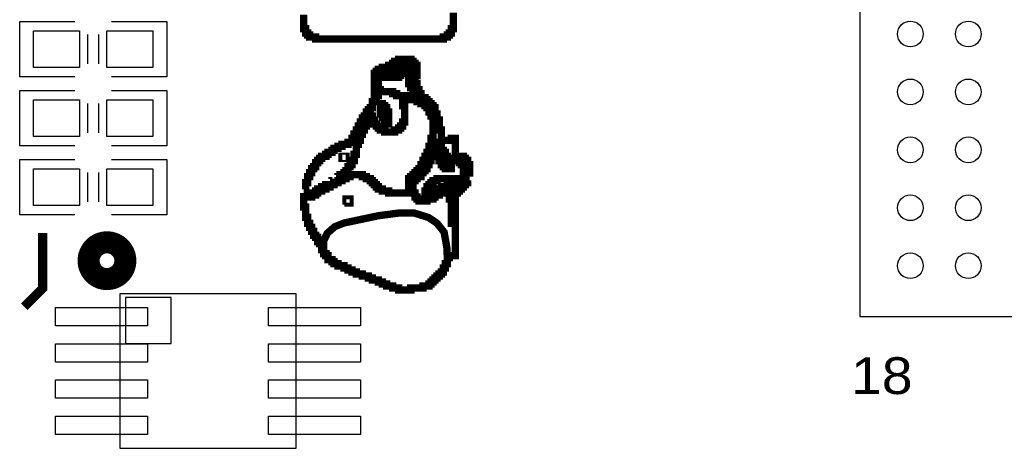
# Model space of a CAD drawing. Extents: x -14006 to 19506, y -9606 to 12409.
# Tile 5 of 29: x -7298 to -5154, y 3555 to 4487. Entities that reach past the tile are written whole.
import ezdxf

# ---------------------------------------------------------------- set-up
doc = ezdxf.new("R2010")
doc.units = 0
doc.layers.add('1', color=7, linetype='CONTINUOUS')

# ---------------------------------------------------------------- blocks, each defined once
blk = doc.blocks.new('FIGURE_CIRCLE')
blk.add_circle((0, 0), 0.5)
blk = doc.blocks.new('FIGURE_SQUARE')
blk.add_lwpolyline([(-0.5, -0.5), (-0.5, 0.5), (0.5, 0.5), (0.5, -0.5)], close=True)

msp = doc.modelspace()

# ---------------------------------------------------------------- linework, layer by layer
at = {"layer": '1'}
for points in [[(-3106.88, 6203.76), (-5469.12, 6203.76), (-5469.12, 3841.52), (-3106.88, 3841.52)], [(-7080, 3890.64), (-7080, 3554.64), (-6696, 3554.64), (-6696, 3890.64)], [(-7068, 3882.64), (-7068, 3782.64), (-6968, 3782.64), (-6968, 3882.64)]]:
    msp.add_lwpolyline(points, close=True, dxfattribs=at)
for points, const_width in [([(-6353.92, 4502.28), (-6353.92, 4467), (-6358.32, 4467), (-6358.32, 4458.2), (-6362.72, 4458.2), (-6362.72, 4453.8), (-6367.12, 4453.8), (-6367.12, 4449.4), (-6375.92, 4449.4), (-6375.92, 4445), (-6653.56, 4445), (-6653.56, 4449.4), (-6666.8, 4449.4), (-6666.8, 4453.8), (-6671.2, 4453.8), (-6671.2, 4458.2), (-6675.6, 4458.2), (-6675.6, 4467), (-6680, 4467), (-6680, 4497.88)], 16), ([(-6680, 4110.12), (-6675.6, 4110.12), (-6675.6, 4132.16), (-6671.2, 4132.16), (-6671.2, 4145.36), (-6666.8, 4145.36), (-6666.8, 4154.16), (-6662.36, 4154.16), (-6662.36, 4162.96), (-6657.96, 4162.96), (-6657.96, 4167.36), (-6653.56, 4167.36), (-6653.56, 4176.16), (-6649.16, 4176.16), (-6649.16, 4180.56), (-6644.76, 4180.56), (-6644.76, 4185), (-6640.36, 4185), (-6640.36, 4189.4), (-6631.52, 4189.4), (-6631.52, 4193.8), (-6627.12, 4193.8), (-6627.12, 4198.2), (-6618.32, 4198.2), (-6618.32, 4202.6), (-6613.92, 4202.6), (-6613.92, 4207), (-6605.08, 4207), (-6605.08, 4211.44), (-6596.28, 4211.44), (-6596.28, 4215.84), (-6583.04, 4215.84), (-6583.04, 4220.24), (-6574.24, 4220.24), (-6574.24, 4229.04), (-6569.84, 4229.04), (-6569.84, 4237.88), (-6565.44, 4237.88), (-6565.44, 4246.68), (-6561.04, 4246.68), (-6561.04, 4255.48), (-6556.6, 4255.48), (-6556.6, 4264.32), (-6552.2, 4264.32), (-6552.2, 4273.12), (-6547.8, 4273.12), (-6547.8, 4277.52), (-6543.4, 4277.52), (-6543.4, 4286.36), (-6539, 4286.36), (-6539, 4290.76), (-6534.6, 4290.76), (-6534.6, 4295.16), (-6530.16, 4295.16), (-6530.16, 4308.36), (-6525.76, 4308.36), (-6525.76, 4317.2), (-6521.36, 4317.2), (-6521.36, 4321.6), (-6516.96, 4321.6), (-6516.96, 4326), (-6521.36, 4326), (-6521.36, 4330.4), (-6525.76, 4330.4), (-6525.76, 4370.08), (-6521.36, 4370.08), (-6521.36, 4374.48), (-6516.96, 4374.48), (-6516.96, 4378.88), (-6508.16, 4378.88), (-6508.16, 4383.28), (-6494.92, 4383.28), (-6494.92, 4387.68), (-6486.12, 4387.68), (-6486.12, 4392.12), (-6481.72, 4392.12), (-6481.72, 4396.52), (-6472.88, 4396.52), (-6472.88, 4400.92), (-6446.44, 4400.92), (-6446.44, 4396.52), (-6442.04, 4396.52), (-6442.04, 4392.12), (-6437.64, 4392.12), (-6437.64, 4387.68), (-6433.24, 4387.68), (-6433.24, 4365.68), (-6437.64, 4365.68), (-6437.64, 4348.04), (-6433.24, 4348.04), (-6433.24, 4334.8), (-6428.8, 4334.8), (-6428.8, 4326), (-6424.4, 4326), (-6424.4, 4317.2), (-6415.6, 4317.2), (-6415.6, 4312.8), (-6411.2, 4312.8), (-6411.2, 4308.36), (-6406.8, 4308.36), (-6406.8, 4303.96), (-6402.36, 4303.96), (-6402.36, 4299.56), (-6397.96, 4299.56), (-6397.96, 4295.16), (-6393.56, 4295.16), (-6393.56, 4281.92), (-6389.16, 4281.92), (-6389.16, 4268.72), (-6384.76, 4268.72), (-6384.76, 4246.68), (-6380.36, 4246.68), (-6380.36, 4224.64), (-6358.32, 4224.64), (-6358.32, 4229.04), (-6349.48, 4229.04), (-6349.48, 4189.4), (-6331.88, 4189.4), (-6331.88, 4185), (-6327.48, 4185), (-6327.48, 4180.56), (-6323.04, 4180.56), (-6323.04, 4171.76), (-6318.64, 4171.76), (-6318.64, 4145.36)], 16), ([(-6622.72, 4132.16), (-6622.72, 4127.72), (-6613.92, 4127.72), (-6613.92, 4132.16), (-6605.08, 4132.16), (-6605.08, 4136.56), (-6596.28, 4136.56), (-6596.28, 4140.96), (-6587.48, 4140.96), (-6587.48, 4145.36), (-6578.64, 4145.36), (-6578.64, 4149.76), (-6552.2, 4149.76), (-6552.2, 4145.36), (-6543.4, 4145.36), (-6543.4, 4140.96), (-6534.6, 4140.96), (-6534.6, 4136.56), (-6530.16, 4136.56), (-6530.16, 4132.16), (-6525.76, 4132.16), (-6525.76, 4127.72), (-6521.36, 4127.72), (-6521.36, 4123.32), (-6516.96, 4123.32), (-6516.96, 4118.92), (-6508.16, 4118.92), (-6508.16, 4114.52), (-6494.92, 4114.52), (-6494.92, 4110.12), (-6450.84, 4110.12), (-6450.84, 4140.96), (-6446.44, 4140.96), (-6446.44, 4145.36), (-6442.04, 4145.36), (-6442.04, 4149.76), (-6437.64, 4149.76), (-6437.64, 4154.16), (-6433.24, 4154.16), (-6433.24, 4158.6), (-6428.8, 4158.6), (-6428.8, 4162.96), (-6424.4, 4162.96), (-6424.4, 4171.76), (-6420, 4171.76), (-6420, 4180.56), (-6415.6, 4180.56), (-6415.6, 4189.4), (-6411.2, 4189.4), (-6411.2, 4198.2), (-6406.8, 4198.2), (-6406.8, 4211.44), (-6402.36, 4211.44), (-6402.36, 4229.04), (-6397.96, 4229.04), (-6397.96, 4277.52), (-6402.36, 4277.52), (-6402.36, 4286.36), (-6406.8, 4286.36), (-6406.8, 4295.16), (-6411.2, 4295.16), (-6411.2, 4299.56), (-6415.6, 4299.56), (-6415.6, 4303.96), (-6424.4, 4303.96), (-6424.4, 4308.36), (-6433.24, 4308.36), (-6433.24, 4312.8), (-6464.08, 4312.8), (-6464.08, 4299.56), (-6459.68, 4299.56), (-6459.68, 4264.32), (-6464.08, 4264.32), (-6464.08, 4255.48), (-6468.48, 4255.48), (-6468.48, 4251.08), (-6472.88, 4251.08), (-6472.88, 4246.68), (-6481.72, 4246.68), (-6481.72, 4242.28), (-6503.72, 4242.28), (-6503.72, 4246.68), (-6512.56, 4246.68), (-6512.56, 4251.08), (-6516.96, 4251.08), (-6516.96, 4255.48), (-6521.36, 4255.48), (-6521.36, 4259.92), (-6525.76, 4259.92), (-6525.76, 4268.72), (-6530.16, 4268.72), (-6530.16, 4277.52), (-6534.6, 4277.52), (-6534.6, 4268.72), (-6539, 4268.72), (-6539, 4259.92), (-6543.4, 4259.92), (-6543.4, 4255.48), (-6547.8, 4255.48), (-6547.8, 4246.68), (-6552.2, 4246.68), (-6552.2, 4237.88), (-6556.6, 4237.88), (-6556.6, 4224.64), (-6561.04, 4224.64), (-6561.04, 4215.84), (-6565.44, 4215.84), (-6565.44, 4193.8), (-6569.84, 4193.8), (-6569.84, 4180.56), (-6574.24, 4180.56), (-6574.24, 4171.76), (-6578.64, 4171.76), (-6578.64, 4167.36), (-6583.04, 4167.36), (-6583.04, 4158.6), (-6587.48, 4158.6), (-6587.48, 4154.16), (-6591.88, 4154.16), (-6591.88, 4149.76), (-6600.68, 4149.76), (-6600.68, 4145.36), (-6605.08, 4145.36), (-6605.08, 4140.96), (-6609.48, 4140.96)], 16), ([(-6318.64, 4145.36), (-6323.04, 4145.36), (-6323.04, 4132.16), (-6327.48, 4132.16), (-6327.48, 4127.72), (-6331.88, 4127.72), (-6331.88, 4123.32), (-6336.28, 4123.32), (-6336.28, 4118.92), (-6340.68, 4118.92), (-6340.68, 4114.52), (-6345.08, 4114.52), (-6345.08, 4110.12), (-6349.48, 4110.12), (-6349.48, 3973.52), (-6362.72, 3973.52), (-6362.72, 3969.08), (-6367.12, 3969.08), (-6367.12, 3955.88), (-6371.52, 3955.88), (-6371.52, 3947.04), (-6375.92, 3947.04), (-6375.92, 3938.24), (-6380.36, 3938.24), (-6380.36, 3933.84), (-6384.76, 3933.84), (-6384.76, 3929.44), (-6389.16, 3929.44), (-6389.16, 3925.04), (-6393.56, 3925.04), (-6393.56, 3920.6), (-6397.96, 3920.6), (-6397.96, 3916.2), (-6402.36, 3916.2), (-6402.36, 3911.8), (-6406.8, 3911.8), (-6406.8, 3907.4), (-6420, 3907.4), (-6420, 3903), (-6446.44, 3903), (-6446.44, 3898.6), (-6472.88, 3898.6), (-6472.88, 3903), (-6486.12, 3903), (-6486.12, 3907.4), (-6499.32, 3907.4), (-6499.32, 3911.8), (-6508.16, 3911.8), (-6508.16, 3916.2), (-6516.96, 3916.2), (-6516.96, 3920.6), (-6530.16, 3920.6), (-6530.16, 3925.04), (-6539, 3925.04), (-6539, 3929.44), (-6552.2, 3929.44), (-6552.2, 3933.84), (-6565.44, 3933.84), (-6565.44, 3938.24), (-6574.24, 3938.24), (-6574.24, 3942.64), (-6583.04, 3942.64), (-6583.04, 3947.04), (-6591.88, 3947.04), (-6591.88, 3951.48), (-6605.08, 3951.48), (-6605.08, 3955.88), (-6613.92, 3955.88), (-6613.92, 3960.28), (-6618.32, 3960.28), (-6618.32, 3964.68), (-6627.12, 3964.68), (-6627.12, 3973.52), (-6631.52, 3973.52), (-6631.52, 3977.92), (-6635.92, 3977.92), (-6635.92, 3986.72), (-6640.36, 3986.72), (-6640.36, 3999.96), (-6644.76, 3999.96), (-6644.76, 4004.36), (-6649.16, 4004.36), (-6649.16, 4013.16), (-6653.56, 4013.16), (-6653.56, 4017.56), (-6657.96, 4017.56), (-6657.96, 4026.4), (-6662.36, 4026.4), (-6662.36, 4035.2), (-6666.8, 4035.2), (-6666.8, 4044), (-6671.2, 4044), (-6671.2, 4057.24), (-6675.6, 4057.24), (-6675.6, 4079.28), (-6680, 4079.28), (-6680, 4110.12)], 16), ([(-6609.48, 4140.96), (-6609.48, 4136.56), (-6618.32, 4136.56), (-6618.32, 4132.16), (-6622.72, 4132.16)], 16), ([(-6636, 3990.64), (-6636, 4006.64), (-6628, 4022.64), (-6612, 4036.64), (-6592, 4044.64), (-6516, 4060.64), (-6470, 4066.64), (-6440, 4066.64), (-6408, 4056.64), (-6390, 4044.64), (-6374, 4024.64), (-6370, 4002.64), (-6368, 3990.64), (-6367.12, 3969.08)], 16), ([(-7248, 4022.64), (-7248, 3902.64), (-7288, 3862.64)], 20)]:
    msp.add_lwpolyline(points, dxfattribs=dict(at, const_width=const_width))
for points in [[(-7178, 4362.64), (-7298, 4362.64), (-7298, 4482.64), (-7178, 4482.64)], [(-7098, 4482.64), (-6978, 4482.64), (-6978, 4362.64)], [(-7150, 4390.64), (-7150, 4454.64)], [(-7126, 4390.64), (-7126, 4454.64)], [(-6978, 4362.64), (-7098, 4362.64)], [(-7178, 4212.64), (-7298, 4212.64), (-7298, 4332.64), (-7178, 4332.64)], [(-7098, 4332.64), (-6978, 4332.64), (-6978, 4212.64)], [(-7150, 4240.64), (-7150, 4304.64)], [(-7126, 4240.64), (-7126, 4304.64)], [(-6978, 4212.64), (-7098, 4212.64)], [(-7178, 4062.64), (-7298, 4062.64), (-7298, 4182.64), (-7178, 4182.64)], [(-7098, 4182.64), (-6978, 4182.64), (-6978, 4062.64)], [(-7150, 4090.64), (-7150, 4154.64)], [(-7126, 4090.64), (-7126, 4154.64)], [(-6978, 4062.64), (-7098, 4062.64)]]:
    msp.add_lwpolyline(points, dxfattribs=at)
at = {"layer": '1', "const_width": 16}
for points in [[(-6516.96, 4361.24), (-6516.96, 4334.8), (-6512.56, 4334.8), (-6512.56, 4330.4), (-6486.12, 4330.4), (-6486.12, 4326), (-6477.28, 4326), (-6477.28, 4321.6), (-6437.64, 4321.6), (-6437.64, 4330.4), (-6442.04, 4330.4), (-6442.04, 4339.24), (-6446.44, 4339.24), (-6446.44, 4348.04), (-6450.84, 4348.04), (-6450.84, 4361.24), (-6446.44, 4361.24), (-6446.44, 4387.68), (-6455.28, 4387.68), (-6455.28, 4392.12), (-6459.68, 4392.12), (-6459.68, 4387.68), (-6472.88, 4387.68), (-6472.88, 4383.28), (-6481.72, 4383.28), (-6481.72, 4378.88), (-6486.12, 4378.88), (-6486.12, 4374.48), (-6494.92, 4374.48), (-6494.92, 4370.08), (-6508.16, 4370.08), (-6508.16, 4365.68), (-6512.56, 4365.68), (-6512.56, 4361.24)], [(-6499.32, 4365.68), (-6486.12, 4365.68), (-6486.12, 4370.08), (-6481.72, 4370.08), (-6481.72, 4374.48), (-6472.88, 4374.48), (-6472.88, 4378.88), (-6464.08, 4378.88), (-6464.08, 4383.28), (-6459.68, 4383.28), (-6459.68, 4374.48), (-6464.08, 4374.48), (-6464.08, 4370.08), (-6468.48, 4370.08), (-6468.48, 4365.68), (-6472.88, 4365.68), (-6472.88, 4361.24), (-6499.32, 4361.24)], [(-6512.56, 4303.96), (-6512.56, 4281.92), (-6508.16, 4281.92), (-6508.16, 4273.12), (-6503.72, 4273.12), (-6503.72, 4264.32), (-6499.32, 4264.32), (-6499.32, 4259.92), (-6494.92, 4259.92), (-6494.92, 4286.36), (-6499.32, 4286.36), (-6499.32, 4295.16), (-6503.72, 4295.16), (-6503.72, 4299.56), (-6508.16, 4299.56), (-6508.16, 4303.96)], [(-6442.04, 4136.56), (-6442.04, 4110.12), (-6437.64, 4110.12), (-6437.64, 4101.28), (-6433.24, 4101.28), (-6433.24, 4096.88), (-6428.8, 4096.88), (-6428.8, 4092.48), (-6411.2, 4092.48), (-6411.2, 4096.88), (-6397.96, 4096.88), (-6397.96, 4101.28), (-6393.56, 4101.28), (-6393.56, 4105.72), (-6384.76, 4105.72), (-6384.76, 4110.12), (-6375.92, 4110.12), (-6375.92, 4114.52), (-6358.32, 4114.52), (-6358.32, 4118.92), (-6349.48, 4118.92), (-6349.48, 4123.32), (-6345.08, 4123.32), (-6345.08, 4127.72), (-6340.68, 4127.72), (-6340.68, 4132.16), (-6336.28, 4132.16), (-6336.28, 4140.96), (-6331.88, 4140.96), (-6331.88, 4149.76), (-6327.48, 4149.76), (-6327.48, 4162.96), (-6331.88, 4162.96), (-6331.88, 4171.76), (-6336.28, 4171.76), (-6336.28, 4176.16), (-6340.68, 4176.16), (-6340.68, 4180.56), (-6362.72, 4180.56), (-6362.72, 4185), (-6367.12, 4185), (-6367.12, 4189.4), (-6371.52, 4189.4), (-6371.52, 4198.2), (-6375.92, 4198.2), (-6375.92, 4202.6), (-6380.36, 4202.6), (-6380.36, 4211.44), (-6384.76, 4211.44), (-6384.76, 4220.24), (-6393.56, 4220.24), (-6393.56, 4211.44), (-6389.16, 4211.44), (-6389.16, 4202.6), (-6384.76, 4202.6), (-6384.76, 4198.2), (-6380.36, 4198.2), (-6380.36, 4189.4), (-6375.92, 4189.4), (-6375.92, 4185), (-6371.52, 4185), (-6371.52, 4180.56), (-6367.12, 4180.56), (-6367.12, 4171.76), (-6358.32, 4171.76), (-6358.32, 4162.96), (-6371.52, 4162.96), (-6371.52, 4167.36), (-6375.92, 4167.36), (-6375.92, 4171.76), (-6380.36, 4171.76), (-6380.36, 4180.56), (-6384.76, 4180.56), (-6384.76, 4189.4), (-6389.16, 4189.4), (-6389.16, 4198.2), (-6393.56, 4198.2), (-6393.56, 4207), (-6397.96, 4207), (-6397.96, 4193.8), (-6402.36, 4193.8), (-6402.36, 4180.56), (-6406.8, 4180.56), (-6406.8, 4171.76), (-6411.2, 4171.76), (-6411.2, 4162.96), (-6415.6, 4162.96), (-6415.6, 4158.6), (-6420, 4158.6), (-6420, 4154.16), (-6424.4, 4154.16), (-6424.4, 4145.36), (-6433.24, 4145.36), (-6433.24, 4140.96), (-6437.64, 4140.96), (-6437.64, 4136.56)], [(-6596.28, 4189.4), (-6596.28, 4185), (-6587.48, 4185), (-6587.48, 4189.4)], [(-6415.6, 4114.52), (-6411.2, 4114.52), (-6411.2, 4123.32), (-6406.8, 4123.32), (-6406.8, 4127.72), (-6402.36, 4127.72), (-6402.36, 4132.16), (-6397.96, 4132.16), (-6397.96, 4136.56), (-6389.16, 4136.56), (-6389.16, 4140.96), (-6349.48, 4140.96), (-6349.48, 4136.56), (-6345.08, 4136.56), (-6345.08, 4132.16), (-6349.48, 4132.16), (-6349.48, 4127.72), (-6367.12, 4127.72), (-6367.12, 4123.32), (-6380.36, 4123.32), (-6380.36, 4118.92), (-6389.16, 4118.92), (-6389.16, 4114.52), (-6397.96, 4114.52), (-6397.96, 4110.12), (-6402.36, 4110.12), (-6402.36, 4105.72), (-6415.6, 4105.72)], [(-6666.8, 4110.12), (-6666.8, 4101.28), (-6662.36, 4101.28), (-6662.36, 4105.72), (-6653.56, 4105.72), (-6653.56, 4110.12)], [(-6653.56, 4114.52), (-6653.56, 4110.12), (-6649.16, 4110.12), (-6649.16, 4114.52)], [(-6649.16, 4118.92), (-6649.16, 4114.52), (-6640.36, 4114.52), (-6640.36, 4118.92)], [(-6640.36, 4123.32), (-6640.36, 4118.92), (-6631.52, 4118.92), (-6631.52, 4123.32)], [(-6631.52, 4127.72), (-6631.52, 4123.32), (-6622.72, 4123.32), (-6622.72, 4127.72)], [(-6587.48, 4096.88), (-6587.48, 4092.48), (-6583.04, 4092.48), (-6583.04, 4088.08), (-6578.64, 4088.08), (-6578.64, 4096.88)], [(-6362.72, 4105.72), (-6362.72, 4096.88), (-6358.32, 4096.88), (-6358.32, 4044), (-6353.92, 4044), (-6353.92, 4105.72)]]:
    msp.add_lwpolyline(points, close=True, dxfattribs=at)
at = {"layer": '1', "const_width": 48}
msp.add_lwpolyline([(-7068, 3962.64, 1), (-7148, 3962.64, 1)], format="xyb", close=True, dxfattribs=at)

# ---------------------------------------------------------------- block references
at = {"layer": '1'}
for name, p, xscale, yscale in [('FIGURE_CIRCLE', (-5358.88, 4455.72), 56, 56), ('FIGURE_CIRCLE', (-5232.88, 4455.72), 56, 56), ('FIGURE_SQUARE', (-7218, 4422.64), 100, 80), ('FIGURE_SQUARE', (-7058, 4422.64), 100, 80), ('FIGURE_CIRCLE', (-5358.88, 4329.72), 56, 56), ('FIGURE_CIRCLE', (-5232.88, 4329.72), 56, 56), ('FIGURE_SQUARE', (-7218, 4272.64), 100, 80), ('FIGURE_SQUARE', (-7058, 4272.64), 100, 80), ('FIGURE_CIRCLE', (-5358.88, 4203.76), 56, 56), ('FIGURE_CIRCLE', (-5232.88, 4203.76), 56, 56), ('FIGURE_SQUARE', (-7218, 4122.64), 100, 80), ('FIGURE_SQUARE', (-7058, 4122.64), 100, 80), ('FIGURE_CIRCLE', (-5358.88, 4077.76), 56, 56), ('FIGURE_CIRCLE', (-5232.88, 4077.76), 56, 56), ('FIGURE_CIRCLE', (-5358.88, 3951.76), 56, 56), ('FIGURE_CIRCLE', (-5232.88, 3951.76), 56, 56), ('FIGURE_SQUARE', (-7120, 3840.64), 200, 40), ('FIGURE_SQUARE', (-6656, 3840.64), 200, 40), ('FIGURE_SQUARE', (-7120, 3761.84), 200, 40), ('FIGURE_SQUARE', (-6656, 3761.84), 200, 40), ('FIGURE_SQUARE', (-7120, 3683.44), 200, 40), ('FIGURE_SQUARE', (-6656, 3683.44), 200, 40), ('FIGURE_SQUARE', (-7120, 3604.64), 200, 40), ('FIGURE_SQUARE', (-6656, 3604.64), 200, 40)]:
    msp.add_blockref(name, p, dxfattribs=dict(at, xscale=xscale, yscale=yscale))

# ---------------------------------------------------------------- texts
at = {"layer": '1', "width": 1.125}
msp.add_text('18', height=80, dxfattribs=at).set_placement((-5488, 3672.64))

doc.saveas('drawing.dxf')
